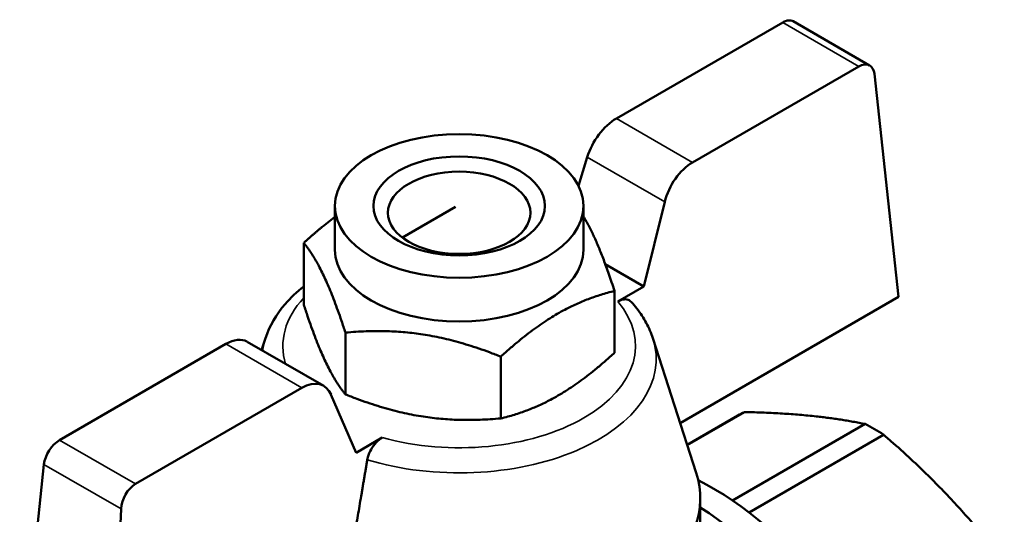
# Model space of a CAD drawing. Header units: millimetres. Extents: x 47 to 191, y 94 to 254.
# Tile 7 of 9: x 142 to 188, y 133 to 156. Entities that reach past the tile are written whole.
import ezdxf

# ---------------------------------------------------------------- set-up
doc = ezdxf.new("R2010")
doc.units = ezdxf.units.MM
doc.layers.add('Видимые тонкие (ГОСТ)', color=7, linetype='Continuous', lineweight=35)
doc.layers.add('Видимый контур (ГОСТ)', color=7, linetype='Continuous', lineweight=50)

msp = doc.modelspace()

# ---------------------------------------------------------------- linework, layer by layer
at = {"layer": 'Видимые тонкие (ГОСТ)'}
for p, q in [((177.842, 156.078), (181.392, 154.029)), ((170.081, 151.597), (173.63, 149.548)), ((168.726, 149.795), (172.339, 147.709)), ((155.411, 139.029), (151.862, 141.078)), ((144.1, 136.597), (147.65, 134.548)), ((143.374, 135.458), (146.968, 133.383))]:
    msp.add_line(p, q, dxfattribs=at)
for centre, major_axis, start_param, end_param in [((162.746, 140.985), (-8.226, 0), 5.791119, 6.461203), ((162.746, 140.985), (8.226, 0), 4.260786, 6.734788), ((162.746, 140.373), (-9.194, 0), 6.099278, 6.209514), ((162.746, 140.373), (9.194, 0), 4.227469, 6.467093)]:
    msp.add_ellipse(centre, major_axis=major_axis, ratio=0.57735, start_param=start_param, end_param=end_param, dxfattribs=at)
at = {"layer": 'Видимый контур (ГОСТ)'}
for p, q in [((170.081, 151.597), (177.842, 156.078)), ((178.335, 156.132), (181.899, 154.074)), ((181.392, 154.029), (173.63, 149.548)), ((183.251, 143.272), (182.118, 153.677)), ((168.316, 148.451), (168.726, 149.795)), ((156.946, 145.476), (156.946, 147.517)), ((162.579, 147.474), (160.096, 146.04)), ((168.546, 145.476), (168.546, 147.517)), ((172.339, 147.709), (171.369, 143.764)), ((155.496, 142.911), (155.496, 145.794)), ((169.562, 144.807), (171.369, 143.764)), ((169.996, 140.668), (169.996, 143.551)), ((171.369, 143.764), (170.147, 143.058)), ((173.059, 137.388), (183.251, 143.272)), ((157.439, 138.725), (157.439, 141.608)), ((144.1, 136.597), (151.862, 141.078)), ((152.847, 141.185), (156.426, 139.119)), ((153.707, 141.344), (153.529, 140.792)), ((171.785, 141.344), (173.806, 135.07)), ((164.689, 137.604), (164.689, 140.486)), ((155.411, 139.029), (147.65, 134.548)), ((157.934, 136.007), (156.766, 138.718)), ((173.39, 136.362), (176.059, 137.902)), ((173.385, 136.376), (175.746, 137.739)), ((175.503, 133.774), (181.688, 137.345)), ((159.156, 136.712), (157.934, 136.007)), ((176.27, 133.218), (182.553, 136.845)), ((142.241, 124.492), (143.374, 135.458)), ((173.996, 133.882), (173.996, 129.799)), ((146.968, 133.383), (146.482, 122.043))]:
    msp.add_line(p, q, dxfattribs=at)
for centre, major_axis, ratio, start_param, end_param in [((177.817, 155.276), (-0.525, -0.851), 0.556861, 3.157869, 3.943267), ((181.416, 153.198), (-0.473, -0.882), 0.597134, 2.424746, 3.908276), ((170.031, 149.992), (-1.05, -1.703), 0.556861, 3.943267, 5.153227), ((173.68, 147.886), (-0.946, -1.763), 0.597134, 3.908276, 5.118235), ((162.746, 145.476), (5.8, 0), 0.57735, 3.141593, 6.283185), ((151.812, 139.474), (-1.05, -1.703), 0.556861, 3.157869, 3.943267), ((155.461, 137.367), (-0.946, -1.763), 0.597134, 2.698316, 3.908276), ((182.121, 126.697), (-6.375, 11.042), 0.57735, 6.235187, 6.283185), ((182.121, 126.697), (-6.375, 11.042), 0.57735, 5.449789, 5.545785), ((144.076, 135.795), (-0.525, -0.851), 0.556861, 3.943267, 5.426797), ((162.746, 133.882), (11.25, 0), 0.57735, 5.678086, 6.467093), ((174.555, 122.328), (7.375, -12.774), 0.57735, 0, 2.418942), ((147.675, 133.717), (-0.473, -0.882), 0.597134, 3.908276, 5.391805), ((173.494, 121.716), (7.375, -12.774), 0.57735, 6.118282, 8.591232)]:
    msp.add_ellipse(centre, major_axis=major_axis, ratio=ratio, start_param=start_param, end_param=end_param, dxfattribs=at)
for centre, major_axis in [((162.746, 147.517), (-5.8, 0)), ((162.746, 147.517), (4, 0)), ((162.746, 147.198), (-3.324, 0))]:
    msp.add_ellipse(centre, major_axis=major_axis, ratio=0.57735, dxfattribs=at)
for points, weights in [([(168.546, 147.027), (169.233, 145.889), (169.996, 143.551)], [1.05639872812, 1.11760703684, 1]), ([(155.496, 145.794), (156.261, 146.49), (156.946, 147.001)], [1, 1.04017329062, 1.05948184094]), ([(157.439, 141.608), (156.467, 144.585), (155.496, 145.794)], [1, 1.15470053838, 1]), ([(169.996, 143.551), (167.342, 142.903), (164.689, 140.486)], [1, 1.15470053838, 1]), ([(155.496, 142.911), (156.467, 139.934), (157.439, 138.725)], [1, 1.15470053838, 1]), ([(164.689, 140.486), (161.064, 141.932), (157.439, 141.608)], [1, 1.15470053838, 1]), ([(164.689, 137.604), (167.342, 138.251), (169.996, 140.668)], [1, 1.15470053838, 1]), ([(157.439, 138.725), (161.064, 137.28), (164.689, 137.604)], [1, 1.15470053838, 1]), ([(181.688, 137.345), (179.248, 137.84), (176.059, 137.902)], [1, 1.0625, 1]), ([(188.183, 130.903), (185.743, 134.09), (182.553, 136.845)], [1, 1.0625, 1])]:
    msp.add_rational_spline(points, weights, degree=2, dxfattribs=at)
for points, knots in [([(153.707, 141.344), (153.893, 141.921), (154.211, 142.459), (154.882, 143.236), (155.173, 143.511), (155.496, 143.765)], [2.5401019, 2.5401019, 2.5401019, 2.5401019, 2.818481, 2.818481, 2.9893039, 2.9893039, 2.9893039, 2.9893039]), ([(170.777, 143.039), (170.748, 143.07), (170.716, 143.096), (170.617, 143.152), (170.525, 143.168), (170.352, 143.151), (170.241, 143.112), (170.147, 143.058)], [0.05484906, 0.05484906, 0.05484906, 0.05484906, 0.0735615, 0.0735615, 0.11181989, 0.11181989, 0.15154576, 0.15154576, 0.15154576, 0.15154576]), ([(170.777, 143.04), (170.869, 142.939), (170.956, 142.835), (171.122, 142.622), (171.2, 142.513), (171.346, 142.291), (171.414, 142.178), (171.539, 141.946), (171.596, 141.829), (171.699, 141.589), (171.745, 141.467), (171.785, 141.344)], [5.0161703, 5.0161703, 5.0161703, 5.0161703, 5.0757122, 5.0757122, 5.1352541, 5.1352541, 5.194796, 5.194796, 5.2543379, 5.2543379, 5.3138798, 5.3138798, 5.3138798, 5.3138798]), ([(159.156, 136.712), (159.063, 136.658), (158.953, 136.57), (158.785, 136.391), (158.696, 136.269), (158.574, 136.05), (158.518, 135.914), (158.477, 135.76), (158.467, 135.719), (158.46, 135.677)], [0.4592163, 0.4592163, 0.4592163, 0.4592163, 0.4989422, 0.4989422, 0.5372006, 0.5372006, 0.5743027, 0.5743027, 0.5870323, 0.5870323, 0.5870323, 0.5870323])]:
    msp.add_open_spline(points, degree=3, knots=knots, dxfattribs=at)
msp.add_rational_spline([(158.46, 135.677), (158.142, 133.801), (157.505, 130.04), (157.199, 128.231)], [26.4233411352, 25.1809248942, 23.0112575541, 22.0955468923], degree=2, knots=[202.671691, 202.671691, 202.671691, 204.434283, 205.692538, 205.692538, 205.692538], dxfattribs=at)

doc.saveas('drawing.dxf')
